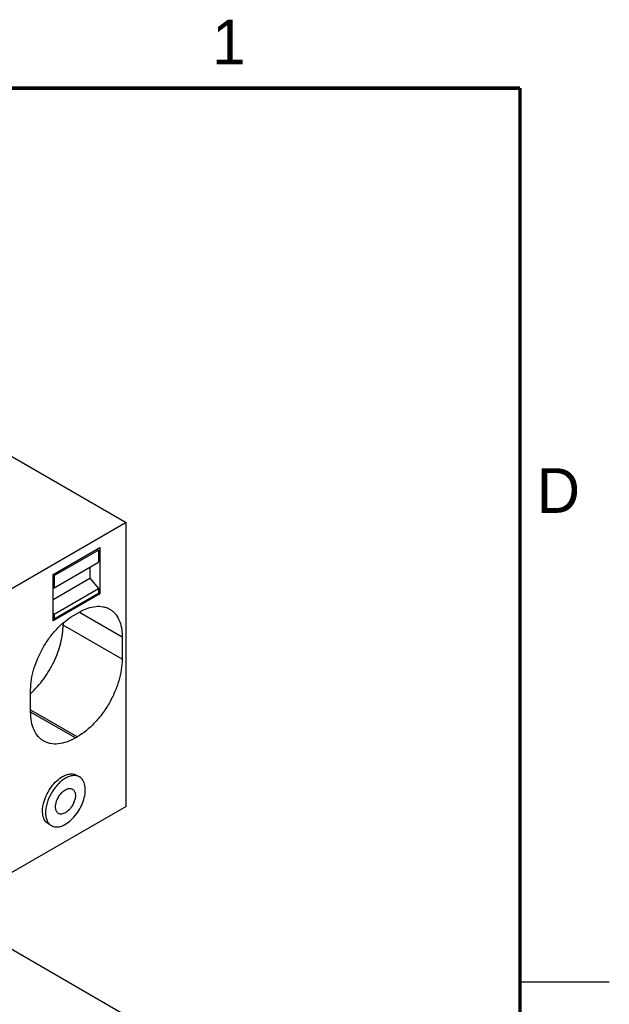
# Model space of a CAD drawing. Header units: inches. Extents: x 0 to 34, y 0 to 22.
# Tile 27 of 27: x 30.7 to 34, y 16.4 to 21.9. Entities that reach past the tile are written whole.
import ezdxf

# ---------------------------------------------------------------- set-up
doc = ezdxf.new("R2010")
doc.units = ezdxf.units.IN
doc.header["$LTSCALE"] = 1.87
doc.header["$MEASUREMENT"] = 0
doc.layers.get('0').update_dxf_attribs({"linetype": 'CONTINUOUS'})
doc.styles.add('TEXTSTYLE_2', font='txt')

msp = doc.modelspace()

# ---------------------------------------------------------------- linework, layer by layer
at = {"color": 7, "linetype": 'CONTINUOUS'}
for p, q in [((29.5534, 20.075), (31.2961, 19.0688)), ((31.2961, 19.0688), (30.6391, 18.6894)), ((31.2961, 17.4808), (31.2961, 19.0688)), ((30.8869, 18.7783), (31.1485, 18.9294)), ((30.893, 18.7726), (31.1407, 18.9156)), ((31.129, 18.9181), (31.1407, 18.9156)), ((31.1407, 18.9156), (31.1407, 18.8478)), ((31.1485, 18.9294), (31.1485, 18.6698)), ((30.893, 18.7047), (31.1407, 18.8478)), ((31.0935, 18.8205), (31.0935, 18.7586)), ((30.8869, 18.5187), (30.8869, 18.7783)), ((30.893, 18.7726), (30.8869, 18.7739)), ((30.8869, 18.6392), (31.0935, 18.7586)), ((30.893, 18.7726), (30.893, 18.7047)), ((31.0935, 18.7586), (31.1407, 18.6999)), ((30.8869, 18.7042), (30.893, 18.7047)), ((30.893, 18.5568), (31.1407, 18.6999)), ((30.893, 18.5311), (31.1407, 18.6742)), ((31.1407, 18.6999), (31.1407, 18.6742)), ((31.1408, 18.6743), (31.1485, 18.6698)), ((31.1485, 18.6698), (30.8869, 18.5187)), ((30.893, 18.5568), (30.8869, 18.5644)), ((31.001, 18.5491), (31.0344, 18.5684)), ((31.0344, 18.5684), (31.2738, 18.4302)), ((30.8869, 18.5346), (30.893, 18.5311)), ((30.893, 18.5568), (30.893, 18.5311)), ((30.943, 18.5064), (30.943, 18.4958)), ((31.2738, 18.3048), (30.943, 18.4958)), ((31.2738, 18.4302), (31.2738, 18.3048)), ((30.7616, 18.0091), (30.7616, 18.1344)), ((30.7616, 18.0219), (31.0233, 17.8708)), ((31.0121, 17.8644), (30.7616, 18.0091)), ((31.0233, 17.8708), (31.0121, 17.8644)), ((31.0184, 17.6562), (31.0351, 17.6465)), ((31.2961, 17.4808), (30.6391, 17.1015)), ((30.861, 17.3834), (30.8777, 17.3738)), ((31.2961, 16.3104), (29.5534, 17.3167))]:
    msp.add_line(p, q, dxfattribs=at)
at = {"color": 2, "linetype": 'CONTINUOUS'}
msp.add_line((33.5, 16.5), (34, 16.5), dxfattribs=at)
at = {"color": 7, "linetype": 'CONTINUOUS', "const_width": 0.02}
for points in [[(33.5, 21.5), (0.5, 21.5)], [(33.5, 0.5), (33.5, 21.5)]]:
    msp.add_lwpolyline(points, dxfattribs=at)
at = {"color": 7, "linetype": 'CONTINUOUS'}
for points, knots in [([(31.0344, 18.5684), (31.0493, 18.577), (31.0788, 18.591), (31.1242, 18.602), (31.1605, 18.601), (31.1864, 18.5939), (31.1982, 18.5884), (31.2037, 18.5852)], [0, 0, 0, 0, 0.289596, 0.548638, 0.781641, 0.891841, 1, 1, 1, 1]), ([(31.2037, 18.5852), (31.2093, 18.5819), (31.2199, 18.5745), (31.2391, 18.5557), (31.258, 18.5248), (31.2712, 18.48), (31.2738, 18.4473), (31.2738, 18.4302)], [0, 0, 0, 0, 0.108162, 0.218364, 0.45137, 0.71041, 1, 1, 1, 1]), ([(30.7616, 18.1344), (30.7616, 18.1533), (30.7651, 18.1927), (30.7789, 18.2521), (30.801, 18.3123), (30.8306, 18.371), (30.8666, 18.426), (30.9077, 18.4753), (30.9522, 18.5169), (30.9846, 18.5396), (31.001, 18.5491)], [0, 0, 0, 0, 0.114155, 0.23732, 0.366971, 0.499994, 0.633018, 0.762671, 0.88584, 1, 1, 1, 1]), ([(30.7618, 18.1132), (30.7888, 18.1377), (30.8383, 18.1941), (30.886, 18.2746), (30.9149, 18.3437), (30.9308, 18.3955), (30.9406, 18.4462), (30.943, 18.4796), (30.943, 18.4958)], [0, 0, 0, 0, 0.252138, 0.514358, 0.643793, 0.7691, 0.88836, 1, 1, 1, 1]), ([(31.2738, 18.3048), (31.2738, 18.285), (31.2702, 18.2438), (31.2557, 18.1816), (31.2326, 18.1186), (31.2016, 18.0572), (31.1639, 17.9997), (31.1209, 17.9481), (31.0743, 17.9045), (31.0404, 17.8807), (31.0233, 17.8708)], [0, 0, 0, 0, 0.114155, 0.237321, 0.366971, 0.499994, 0.633018, 0.762671, 0.88584, 1, 1, 1, 1]), ([(30.835, 17.8469), (30.8292, 17.8502), (30.818, 17.858), (30.798, 17.8777), (30.7781, 17.9101), (30.7643, 17.957), (30.7616, 17.9911), (30.7616, 18.0091)], [0, 0, 0, 0, 0.108162, 0.218364, 0.45137, 0.71041, 1, 1, 1, 1]), ([(31.0121, 17.8644), (30.9966, 17.8554), (30.9656, 17.8407), (30.9181, 17.8292), (30.8802, 17.8302), (30.8531, 17.8377), (30.8408, 17.8435), (30.835, 17.8469)], [0, 0, 0, 0, 0.289596, 0.548638, 0.781641, 0.891841, 1, 1, 1, 1]), ([(30.861, 17.3834), (30.8571, 17.3857), (30.8497, 17.3913), (30.8409, 17.4025), (30.8342, 17.4162), (30.8283, 17.4382), (30.8276, 17.4703), (30.8359, 17.5111), (30.8526, 17.5525), (30.8765, 17.5913), (30.9054, 17.6242), (30.928, 17.6416), (30.9397, 17.6484)], [0, 0, 0, 0, 0.042857, 0.087486, 0.135319, 0.187282, 0.304546, 0.438214, 0.582559, 0.729716, 0.871305, 1, 1, 1, 1]), ([(30.9564, 17.6387), (30.9488, 17.6343), (30.9337, 17.6238), (30.9055, 17.5974), (30.8758, 17.5567), (30.8554, 17.5106), (30.8467, 17.473), (30.845, 17.4547), (30.845, 17.4458)], [0, 0, 0, 0, 0.114251, 0.237552, 0.500006, 0.762457, 0.885754, 1, 1, 1, 1]), ([(30.9397, 17.6484), (30.9466, 17.6524), (30.9604, 17.6589), (30.9815, 17.664), (31.0013, 17.6635), (31.0132, 17.6592), (31.0184, 17.6562)], [0, 0, 0, 0, 0.289779, 0.549075, 0.782232, 1, 1, 1, 1]), ([(31.0351, 17.6465), (31.03, 17.6495), (31.018, 17.6539), (30.9982, 17.6544), (30.9771, 17.6493), (30.9633, 17.6427), (30.9564, 17.6387)], [0, 0, 0, 0, 0.217768, 0.450925, 0.710223, 1, 1, 1, 1]), ([(30.9564, 17.3816), (30.9681, 17.3883), (30.9907, 17.4057), (31.0196, 17.4387), (31.0435, 17.4774), (31.0602, 17.5189), (31.0685, 17.5596), (31.0678, 17.5917), (31.0619, 17.6138), (31.0552, 17.6275), (31.0464, 17.6386), (31.039, 17.6443), (31.0351, 17.6465)], [0, 0, 0, 0, 0.128693, 0.270279, 0.417435, 0.561782, 0.695453, 0.812717, 0.86468, 0.912513, 0.957142, 1, 1, 1, 1]), ([(30.917, 17.442), (30.9151, 17.4431), (30.9114, 17.4459), (30.907, 17.4515), (30.9037, 17.4583), (30.9007, 17.4694), (30.9003, 17.4854), (30.9045, 17.5058), (30.9129, 17.5265), (30.9248, 17.5459), (30.9393, 17.5624), (30.9506, 17.5711), (30.9564, 17.5744)], [0, 0, 0, 0, 0.042858, 0.087483, 0.135316, 0.187277, 0.304536, 0.438201, 0.582543, 0.729709, 0.871304, 1, 1, 1, 1]), ([(30.9564, 17.5744), (30.9599, 17.5764), (30.9667, 17.5797), (30.9773, 17.5823), (30.9872, 17.582), (30.9932, 17.5798), (30.9958, 17.5783)], [0, 0, 0, 0, 0.289708, 0.549097, 0.782224, 1, 1, 1, 1]), ([(30.9958, 17.5783), (30.9977, 17.5772), (31.0014, 17.5744), (31.0058, 17.5688), (31.0091, 17.5619), (31.0121, 17.5509), (31.0125, 17.5349), (31.0083, 17.5145), (30.9999, 17.4938), (30.988, 17.4744), (30.9735, 17.4579), (30.9622, 17.4492), (30.9564, 17.4459)], [0, 0, 0, 0, 0.042858, 0.087483, 0.135316, 0.187277, 0.304536, 0.438201, 0.582543, 0.729709, 0.871304, 1, 1, 1, 1]), ([(30.845, 17.4458), (30.845, 17.4379), (30.8463, 17.4227), (30.8524, 17.4019), (30.8627, 17.3849), (30.8725, 17.3768), (30.8777, 17.3738)], [0, 0, 0, 0, 0.289777, 0.54907, 0.782226, 1, 1, 1, 1]), ([(30.9564, 17.4459), (30.9529, 17.4439), (30.9461, 17.4406), (30.9355, 17.438), (30.9256, 17.4383), (30.9196, 17.4405), (30.917, 17.442)], [0, 0, 0, 0, 0.289708, 0.549097, 0.782224, 1, 1, 1, 1]), ([(30.8777, 17.3738), (30.8829, 17.3708), (30.8948, 17.3664), (30.9146, 17.3659), (30.9357, 17.371), (30.9495, 17.3776), (30.9564, 17.3816)], [0, 0, 0, 0, 0.217769, 0.450922, 0.710218, 1, 1, 1, 1])]:
    msp.add_open_spline(points, degree=3, knots=knots, dxfattribs=at)

# ---------------------------------------------------------------- texts
at = {"color": 2, "linetype": 'CONTINUOUS', "char_height": 0.25, "width": 0.25, "attachment_point": 1, "line_spacing_factor": 0.9, "style": 'TEXTSTYLE_2'}
for s, insert in [('1', (31.7781, 21.8826)), ('D', (33.5947, 19.3736))]:
    msp.add_mtext(s, dxfattribs=dict(at, insert=insert))

doc.saveas('drawing.dxf')
